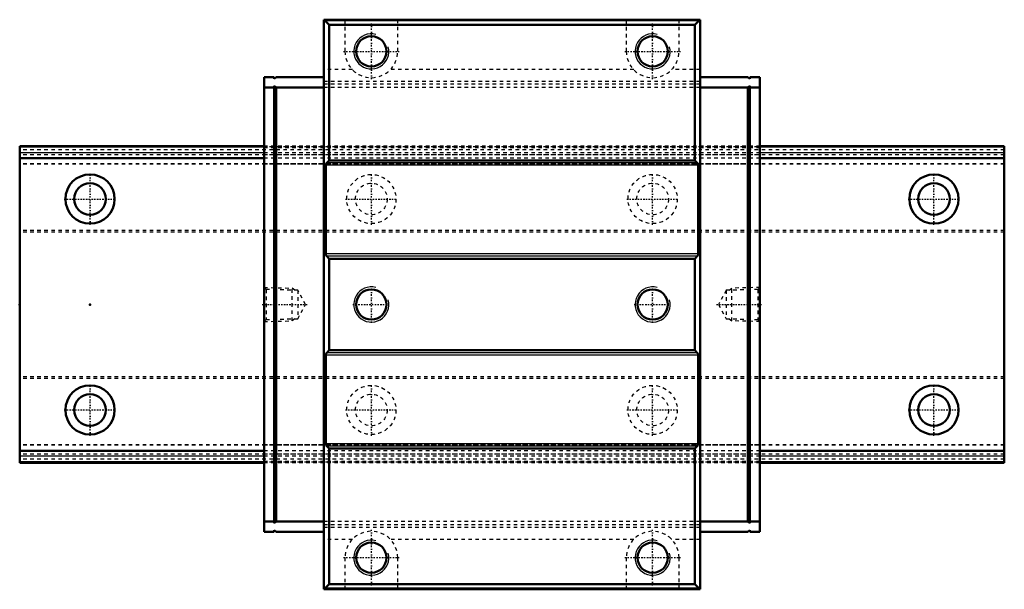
# Model space of a CAD drawing. Header units: millimetres. Extents: x -20 to 260, y -81 to 81.
import ezdxf

# ---------------------------------------------------------------- set-up
doc = ezdxf.new("R2010")
doc.units = ezdxf.units.MM
doc.linetypes.add('Center', pattern=[1.5, 0.45, -0.5, 0.05, -0.5])
doc.linetypes.add('Dashed', pattern=[2, 1, -1])
for name, color, linetype, lineweight in [('2d ConnectionPoints', 7, 'Continuous', 50), ('AM_0', 7, 'Continuous', 50), ('AM_4', 3, 'Continuous', 25), ('AM_5', 3, 'Continuous', 25), ('AM_7', 7, 'Center', 25), ('AM_9', 6, 'Dashed', 25)]:
    doc.layers.add(name, color=color, linetype=linetype, lineweight=lineweight)

# ---------------------------------------------------------------- blocks, each defined once
blk = doc.blocks.new('1_SHW50CASS1_Slide12_50_0_in_SHW50CA1SS280LG200W6950001_4')
at = {"layer": 'AM_0'}
for p, q in [((173.5, 81), (66.5, 81)), ((66.5, 81), (66.5, -81)), ((68.05, 79.5), (66.84, 80.71)), ((171.95, 79.5), (68.05, 79.5)), ((68.05, 41), (68.05, 79.5)), ((173.16, 80.71), (171.95, 79.5)), ((171.95, 41), (171.95, 79.5)), ((173.5, 81), (173.5, -81)), ((52.4, 64.7), (49.5, 64.7)), ((49.5, 64.7), (49.5, -64.7)), ((52.4, 64.7), (52.4, 64.2)), ((52.4, 64.2), (52.9, 64.7)), ((66.5, 64.7), (52.9, 64.7)), ((173.5, 64.7), (187.1, 64.7)), ((187.6, 64.2), (187.1, 64.7)), ((187.6, 64.7), (187.6, 64.2)), ((187.6, 64.7), (190.5, 64.7)), ((190.5, 64.7), (190.5, -64.7)), ((52.4, 61.7), (49.5, 61.7)), ((52.4, 62.2), (52.4, -62.2)), ((52.9, 61.7), (52.4, 62.2)), ((52.9, -61.7), (52.9, 61.7)), ((66.5, 61.7), (52.9, 61.7)), ((173.5, 61.7), (187.1, 61.7)), ((187.1, 61.7), (187.6, 62.2)), ((187.1, -61.7), (187.1, 61.7)), ((187.6, 62.2), (187.6, -62.2)), ((187.6, 61.7), (190.5, 61.7)), ((67.05, 14.41), (67.05, 39.59)), ((67.34, 40.29), (68.05, 41)), ((171.95, 41), (68.05, 41)), ((171.95, 41), (172.66, 40.29)), ((172.95, 39.59), (172.95, 14.41)), ((68.05, 13), (67.34, 13.71)), ((171.95, 13), (68.05, 13)), ((68.05, -13), (68.05, 13)), ((172.66, 13.71), (171.95, 13)), ((171.95, -13), (171.95, 13)), ((67.34, -13.71), (68.05, -13)), ((171.95, -13), (68.05, -13)), ((171.95, -13), (172.66, -13.71)), ((67.05, -39.59), (67.05, -14.41)), ((172.95, -14.41), (172.95, -39.59)), ((68.05, -41), (67.34, -40.29)), ((171.95, -41), (68.05, -41)), ((68.05, -79.5), (68.05, -41)), ((172.66, -40.29), (171.95, -41)), ((171.95, -79.5), (171.95, -41)), ((52.4, -61.7), (49.5, -61.7)), ((52.4, -62.2), (52.9, -61.7)), ((52.9, -64.7), (52.4, -64.2)), ((52.4, -64.2), (52.4, -64.7)), ((66.5, -61.7), (52.9, -61.7)), ((173.5, -61.7), (187.1, -61.7)), ((187.6, -62.2), (187.1, -61.7)), ((187.1, -64.7), (187.6, -64.2)), ((187.6, -61.7), (190.5, -61.7)), ((187.6, -64.2), (187.6, -64.7)), ((52.4, -64.7), (49.5, -64.7)), ((66.5, -64.7), (52.9, -64.7)), ((173.5, -64.7), (187.1, -64.7)), ((187.6, -64.7), (190.5, -64.7)), ((173.5, -81), (66.5, -81)), ((66.84, -80.71), (68.05, -79.5)), ((171.95, -79.5), (68.05, -79.5)), ((171.95, -79.5), (173.16, -80.71))]:
    blk.add_line(p, q, dxfattribs=at)
for points in [[(66.84, 80.71), (66.78, 80.77), (66.71, 80.82), (66.64, 80.87), (66.56, 80.91), (66.5, 80.93)], [(173.5, 80.93), (173.42, 80.9), (173.34, 80.85), (173.27, 80.81), (173.2, 80.75), (173.16, 80.71)], [(67.34, 40.29), (67.28, 40.23), (67.23, 40.16), (67.18, 40.09), (67.14, 40.01), (67.11, 39.93), (67.08, 39.84), (67.07, 39.76), (67.05, 39.67), (67.05, 39.59)], [(172.95, 39.59), (172.95, 39.67), (172.93, 39.76), (172.92, 39.84), (172.89, 39.93), (172.86, 40.01), (172.82, 40.09), (172.77, 40.16), (172.72, 40.23), (172.66, 40.29)], [(67.05, 14.41), (67.05, 14.33), (67.07, 14.24), (67.08, 14.16), (67.11, 14.07), (67.14, 13.99), (67.18, 13.91), (67.23, 13.84), (67.28, 13.77), (67.34, 13.71)], [(172.66, 13.71), (172.72, 13.77), (172.77, 13.84), (172.82, 13.91), (172.86, 13.99), (172.89, 14.07), (172.92, 14.16), (172.93, 14.24), (172.95, 14.33), (172.95, 14.41)], [(67.34, -13.71), (67.28, -13.77), (67.23, -13.84), (67.18, -13.91), (67.14, -13.99), (67.11, -14.07), (67.08, -14.16), (67.07, -14.24), (67.05, -14.33), (67.05, -14.41)], [(172.95, -14.41), (172.95, -14.33), (172.93, -14.24), (172.92, -14.16), (172.89, -14.07), (172.86, -13.99), (172.82, -13.91), (172.77, -13.84), (172.72, -13.77), (172.66, -13.71)], [(67.05, -39.59), (67.05, -39.67), (67.07, -39.76), (67.08, -39.84), (67.11, -39.93), (67.14, -40.01), (67.18, -40.09), (67.23, -40.16), (67.28, -40.23), (67.34, -40.29)], [(172.66, -40.29), (172.72, -40.23), (172.77, -40.16), (172.82, -40.09), (172.86, -40.01), (172.89, -39.93), (172.92, -39.84), (172.93, -39.76), (172.95, -39.67), (172.95, -39.59)], [(66.5, -80.93), (66.58, -80.9), (66.66, -80.85), (66.73, -80.81), (66.8, -80.75), (66.84, -80.71)], [(173.16, -80.71), (173.22, -80.77), (173.29, -80.82), (173.36, -80.87), (173.44, -80.91), (173.5, -80.93)]]:
    blk.add_lwpolyline(points, dxfattribs=at)
for centre in [(80, 72), (160, 72), (80, 0), (160, 0), (80, -72), (160, -72)]:
    blk.add_circle(centre, 4.3, dxfattribs=at)
at = {"layer": 'AM_4'}
for p, q in [((173.16, 80.71), (66.84, 80.71)), ((172.95, 39.59), (67.05, 39.59)), ((172.66, 40.29), (67.34, 40.29)), ((172.95, 14.41), (67.05, 14.41)), ((172.66, 13.71), (67.34, 13.71)), ((172.66, -13.71), (67.34, -13.71)), ((172.95, -14.41), (67.05, -14.41)), ((172.95, -39.59), (67.05, -39.59)), ((172.66, -40.29), (67.34, -40.29)), ((173.16, -80.71), (66.84, -80.71))]:
    blk.add_line(p, q, dxfattribs=at)
at = {"layer": 'AM_5', "linetype": 'Dashed'}
for p, q in [((49.5, 4.86), (57.5, 4.66)), ((57.5, -4.66), (57.5, 4.66)), ((58.28, 4.06), (57.5, 4.66)), ((181.72, 4.06), (182.5, 4.66)), ((190.5, 4.86), (182.5, 4.66)), ((182.5, -4.66), (182.5, 4.66)), ((49.5, -4.86), (57.5, -4.66)), ((58.28, -4.06), (57.5, -4.66)), ((181.72, -4.06), (182.5, -4.66)), ((190.5, -4.86), (182.5, -4.66))]:
    blk.add_line(p, q, dxfattribs=at)
at = {"layer": 'AM_5'}
for centre in [(80, 72), (160, 72), (80, 0), (160, 0), (80, -72), (160, -72)]:
    blk.add_arc(centre, 5, 75, 15, dxfattribs=at)
at = {"layer": 'AM_7'}
for p, q in [((80, 64.12), (80, 79.87)), ((160, 64.12), (160, 79.87)), ((72.12, 72), (87.87, 72)), ((152.12, 72), (167.87, 72)), ((80, -5.25), (80, 5.25)), ((160, -5.25), (160, 5.25)), ((48.91, 0), (61.87, 0)), ((74.75, 0), (85.25, 0)), ((154.75, 0), (165.25, 0)), ((178.13, 0), (191.09, 0)), ((80, -79.88), (80, -64.12)), ((160, -79.88), (160, -64.12)), ((72.12, -72), (87.87, -72)), ((152.12, -72), (167.87, -72))]:
    blk.add_line(p, q, dxfattribs=at)
at = {"layer": 'AM_9'}
for p, q in [((72.5, 80.87), (66.5, 80.87)), ((72.5, 80.96), (72.5, 72)), ((87.5, 80.96), (72.5, 80.96)), ((87.5, 72), (87.5, 80.96)), ((152.5, 80.87), (87.5, 80.87)), ((152.5, 80.96), (152.5, 72)), ((167.5, 80.96), (152.5, 80.96)), ((167.5, 72), (167.5, 80.96)), ((173.5, 80.87), (167.5, 80.87)), ((74.6, 66.8), (66.5, 66.8)), ((154.6, 66.8), (85.4, 66.8)), ((173.5, 66.8), (165.4, 66.8)), ((52.9, 61.7), (52.4, 61.7)), ((173.5, 63.46), (66.5, 63.46)), ((173.5, 62.7), (66.5, 62.7)), ((173.5, 61.7), (66.5, 61.7)), ((187.6, 61.7), (187.1, 61.7)), ((190.5, 45), (49.5, 45)), ((190.5, 44.77), (49.5, 44.77)), ((49.5, 44.62), (190.5, 44.62)), ((190.5, 43.12), (49.5, 43.12)), ((190.5, 42.61), (49.5, 42.61)), ((190.5, 41.58), (49.5, 41.58)), ((190.5, 40.03), (49.5, 40.03)), ((190.5, 39.99), (49.5, 39.99)), ((190.5, 39.9), (49.5, 39.9)), ((50.07, 4.27), (49.5, 4.86)), ((59.08, 4.04), (50.07, 4.27)), ((50.07, 4.27), (50.07, -4.27)), ((61.28, 0), (59.08, 4.04)), ((59.08, 4.04), (59.08, -4.04)), ((180.92, 4.04), (178.72, 0)), ((189.93, 4.27), (180.92, 4.04)), ((180.92, 4.04), (180.92, -4.04)), ((190.5, 4.86), (189.93, 4.27)), ((189.93, 4.27), (189.93, -4.27)), ((59.08, -4.04), (61.28, 0)), ((178.72, 0), (180.92, -4.04)), ((49.5, -4.86), (50.07, -4.27)), ((50.07, -4.27), (59.08, -4.04)), ((180.92, -4.04), (189.93, -4.27)), ((189.93, -4.27), (190.5, -4.86)), ((190.5, -39.9), (49.5, -39.9)), ((190.5, -39.99), (49.5, -39.99)), ((190.5, -40.03), (49.5, -40.03)), ((190.5, -41.58), (49.5, -41.58)), ((190.5, -42.61), (49.5, -42.61)), ((190.5, -43.12), (49.5, -43.12)), ((190.5, -44.62), (49.5, -44.62)), ((190.5, -44.77), (49.5, -44.77)), ((190.5, -45), (49.5, -45)), ((52.9, -61.7), (52.4, -61.7)), ((173.5, -61.7), (66.5, -61.7)), ((173.5, -62.7), (66.5, -62.7)), ((173.5, -63.46), (66.5, -63.46)), ((187.6, -61.7), (187.1, -61.7)), ((74.6, -66.8), (66.5, -66.8)), ((154.6, -66.8), (85.4, -66.8)), ((173.5, -66.8), (165.4, -66.8)), ((72.5, -72), (72.5, -80.96)), ((87.5, -80.96), (87.5, -72)), ((152.5, -72), (152.5, -80.96)), ((167.5, -80.96), (167.5, -72)), ((72.5, -80.87), (66.5, -80.87)), ((72.5, -80.96), (87.5, -80.96)), ((152.5, -80.87), (87.5, -80.87)), ((152.5, -80.96), (167.5, -80.96)), ((173.5, -80.87), (167.5, -80.87))]:
    blk.add_line(p, q, dxfattribs=at)
for centre, start, end in [((80, 72), 180, 0), ((160, 72), 180, 0), ((80, -72), 360, 180), ((160, -72), 360, 180)]:
    blk.add_arc(centre, 7.5, start, end, dxfattribs=at)
blk = doc.blocks.new('2_SHW50CA28020_Track_0_in_SHW50CA1SS280LG200W6950001_4')
at = {"layer": 'AM_0'}
for p, q in [((49.5, 45), (-20, 45)), ((-20, 45), (-20, -45)), ((260, 45), (190.5, 45)), ((260, 45), (260, -45)), ((49.5, 41.58), (-20, 41.58)), ((260, 41.58), (190.5, 41.58)), ((49.5, -41.58), (-20, -41.58)), ((260, -41.58), (190.5, -41.58)), ((49.5, -45), (-20, -45)), ((260, -45), (190.5, -45))]:
    blk.add_line(p, q, dxfattribs=at)
for centre, radius in [((0, 30), 7), ((240, 30), 7), ((0, 30), 4.5), ((240, 30), 4.5), ((0, -30), 7), ((240, -30), 7), ((0, -30), 4.5), ((240, -30), 4.5)]:
    blk.add_circle(centre, radius, dxfattribs=at)
at = {"layer": 'AM_4'}
for p, q in [((49.5, 44.77), (-20, 44.77)), ((49.5, 43.12), (-20, 43.12)), ((260, 44.77), (190.5, 44.77)), ((260, 43.12), (190.5, 43.12)), ((49.5, -43.12), (-20, -43.12)), ((49.5, -44.77), (-20, -44.77)), ((260, -43.12), (190.5, -43.12)), ((260, -44.77), (190.5, -44.77))]:
    blk.add_line(p, q, dxfattribs=at)
at = {"layer": 'AM_7'}
for p, q in [((0, 22.65), (0, 37.35)), ((80, 22.65), (80, 37.35)), ((160, 22.65), (160, 37.35)), ((240, 22.65), (240, 37.35)), ((-7.35, 30), (7.35, 30)), ((72.65, 30), (87.35, 30)), ((152.65, 30), (167.35, 30)), ((232.65, 30), (247.35, 30)), ((0, -37.35), (0, -22.65)), ((80, -37.35), (80, -22.65)), ((160, -37.35), (160, -22.65)), ((240, -37.35), (240, -22.65)), ((-7.35, -30), (7.35, -30)), ((72.65, -30), (87.35, -30)), ((152.65, -30), (167.35, -30)), ((232.65, -30), (247.35, -30))]:
    blk.add_line(p, q, dxfattribs=at)
at = {"layer": 'AM_9'}
for p, q in [((260, 44.87), (-20, 44.87)), ((190.5, 45), (49.5, 45)), ((260, 43.95), (-20, 43.95)), ((260, 42.61), (-20, 42.61)), ((190.5, 44.77), (49.5, 44.77)), ((190.5, 43.12), (49.5, 43.12)), ((260, 40.03), (-20, 40.03)), ((260, 39.99), (-20, 39.99)), ((260, 39.9), (-20, 39.9)), ((66.5, 41.58), (49.5, 41.58)), ((190.5, 41.58), (173.5, 41.58)), ((260, 21.05), (-20, 21.05)), ((260, 20.55), (-20, 20.55)), ((260, -20.55), (-20, -20.55)), ((260, -21.05), (-20, -21.05)), ((260, -39.9), (-20, -39.9)), ((260, -39.99), (-20, -39.99)), ((260, -40.03), (-20, -40.03)), ((66.5, -41.58), (49.5, -41.58)), ((190.5, -41.58), (173.5, -41.58)), ((260, -42.61), (-20, -42.61)), ((260, -43.95), (-20, -43.95)), ((190.5, -43.12), (49.5, -43.12)), ((190.5, -44.77), (49.5, -44.77)), ((260, -44.87), (-20, -44.87)), ((190.5, -45), (49.5, -45))]:
    blk.add_line(p, q, dxfattribs=at)
for centre, radius in [((80, 30), 7), ((160, 30), 7), ((80, 30), 4.5), ((160, 30), 4.5), ((80, -30), 7), ((160, -30), 7), ((80, -30), 4.5), ((160, -30), 4.5)]:
    blk.add_circle(centre, radius, dxfattribs=at)

msp = doc.modelspace()

# ---------------------------------------------------------------- linework, layer by layer
at = {"layer": '2d ConnectionPoints'}
for p in [(-20, 0), (0, 0), (0, 0)]:
    msp.add_point(p, dxfattribs=at)

# ---------------------------------------------------------------- block references
for name in ['1_SHW50CASS1_Slide12_50_0_in_SHW50CA1SS280LG200W6950001_4', '2_SHW50CA28020_Track_0_in_SHW50CA1SS280LG200W6950001_4']:
    msp.add_blockref(name, (0, 0))

doc.saveas('drawing.dxf')
